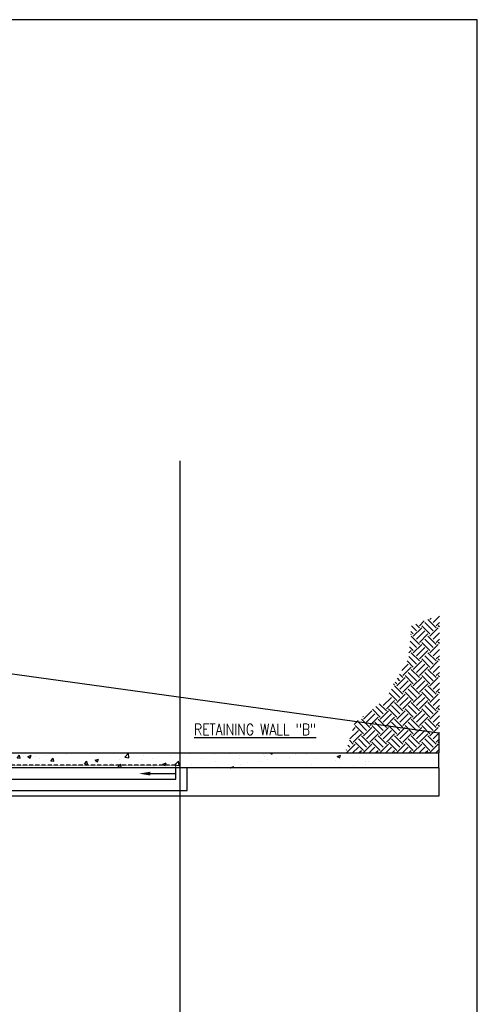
# Model space of a CAD drawing. Header units: inches. Extents: x -9715 to 32893, y -15613 to -1138.
# Tile 53 of 256: x 6086 to 6573, y -8626 to -7579. Entities that reach past the tile are written whole.
import ezdxf

# ---------------------------------------------------------------- set-up
doc = ezdxf.new("R2010")
doc.units = ezdxf.units.IN
doc.header["$MEASUREMENT"] = 0
doc.linetypes.add('HIDDEN', pattern=[0.375, 0.25, -0.125])
doc.layers.get('0').update_dxf_attribs({"color": 252})
doc.layers.get('DEFPOINTS').update_dxf_attribs({"color": 11})
for name, color, linetype in [('S-ANNO-TEXT', 2, 'Continuous'), ('S-FNDN', 7, 'Continuous'), ('S-FNDN-PATT', 8, 'Continuous')]:
    doc.layers.add(name, color=color, linetype=linetype)
doc.styles.add('125', font='romans.shx', dxfattribs={"width": 0.8, "height": 2})

# ---------------------------------------------------------------- blocks, each defined once
blk = doc.blocks.new('*X681')
at = {"color": 0}
for p, q in [((3128.9, 1484.9), (3134, 1490)), ((3143.3, 1479.4), (3134.5, 1488.2)), ((3146.6, 1482.7), (3137.9, 1491.5)), ((3140, 1491.6), (3141.2, 1492.8)), ((3143.3, 1488.2), (3150, 1495)), ((3146.6, 1484.9), (3150, 1488.3)), ((3122.3, 1476.1), (3119.8, 1478.6)), ((3125.6, 1479.4), (3120.4, 1484.7)), ((3122.3, 1473.9), (3131.2, 1482.7)), ((3128.9, 1482.7), (3125.1, 1486.5)), ((3125.6, 1470.6), (3134.5, 1479.4)), ((3140, 1476.1), (3131.2, 1484.9)), ((3140, 1473.9), (3148.8, 1482.7)), ((3143.3, 1470.6), (3150, 1477.3)), ((3150, 1483.7), (3148.8, 1484.9)), ((3125.6, 1461.7), (3118.9, 1468.5)), ((3119.5, 1475.5), (3120.1, 1476.1)), ((3128.9, 1465), (3120.1, 1473.9)), ((3128.9, 1467.2), (3137.8, 1476.1)), ((3140, 1458.4), (3131.2, 1467.2)), ((3143.3, 1461.7), (3134.5, 1470.6)), ((3146.6, 1465), (3137.8, 1473.9)), ((3146.6, 1467.2), (3150, 1470.6)), ((3150, 1466.1), (3148.8, 1467.2)), ((3117.7, 1456), (3120.1, 1458.4)), ((3122.3, 1458.4), (3118.3, 1462.4)), ((3128.9, 1447.4), (3120.1, 1456.2)), ((3122.3, 1456.2), (3131.2, 1465)), ((3125.6, 1452.9), (3134.5, 1461.7)), ((3128.9, 1449.6), (3137.8, 1458.4)), ((3146.6, 1447.4), (3137.8, 1456.2)), ((3140, 1456.2), (3148.8, 1465)), ((3143.3, 1452.9), (3150, 1459.6)), ((3122.3, 1440.7), (3115.7, 1447.4)), ((3125.6, 1444), (3117.4, 1452.3)), ((3122.3, 1438.5), (3131.2, 1447.4)), ((3140, 1440.7), (3131.2, 1449.6)), ((3143.3, 1444), (3134.5, 1452.9)), ((3140, 1438.5), (3148.8, 1447.4)), ((3146.6, 1449.6), (3150, 1453)), ((3150, 1448.4), (3148.8, 1449.6)), ((3109.9, 1437.2), (3116.8, 1444)), ((3111.3, 1431.9), (3120.1, 1440.7)), ((3125.6, 1426.4), (3116.8, 1435.2)), ((3128.9, 1429.7), (3120.1, 1438.5)), ((3125.6, 1435.2), (3134.5, 1444)), ((3128.9, 1431.9), (3137.8, 1440.7)), ((3143.3, 1426.4), (3134.5, 1435.2)), ((3146.6, 1429.7), (3137.8, 1438.5)), ((3143.3, 1435.2), (3150, 1441.9)), ((3146.6, 1431.9), (3150, 1435.3)), ((3104.6, 1423.1), (3102.9, 1424.8)), ((3104.6, 1420.8), (3113.5, 1429.7)), ((3108, 1426.4), (3105.3, 1429)), ((3111.3, 1429.7), (3107.7, 1433.2)), ((3108, 1417.5), (3116.8, 1426.4)), ((3122.3, 1423.1), (3113.5, 1431.9)), ((3122.3, 1420.8), (3131.2, 1429.7)), ((3125.6, 1417.5), (3134.5, 1426.4)), ((3140, 1423.1), (3131.2, 1431.9)), ((3140, 1420.8), (3148.8, 1429.7)), ((3150, 1430.7), (3148.8, 1431.9)), ((3108, 1408.7), (3099.1, 1417.5)), ((3101.4, 1422), (3102.4, 1423.1)), ((3111.3, 1412), (3102.4, 1420.8)), ((3111.3, 1414.2), (3120.1, 1423.1)), ((3122.3, 1405.4), (3113.5, 1414.2)), ((3125.6, 1408.7), (3116.8, 1417.5)), ((3128.9, 1412), (3120.1, 1420.8)), ((3128.9, 1414.2), (3137.8, 1423.1)), ((3140, 1405.4), (3131.2, 1414.2)), ((3143.3, 1408.7), (3134.5, 1417.5)), ((3146.6, 1412), (3137.8, 1420.8)), ((3143.3, 1417.5), (3150, 1424.2)), ((3146.6, 1414.2), (3150, 1417.6)), ((3150, 1413), (3148.8, 1414.2)), ((3090.3, 1399.9), (3099.1, 1408.7)), ((3093.6, 1396.5), (3102.4, 1405.4)), ((3095.8, 1412), (3095.8, 1412)), ((3104.6, 1405.4), (3096.6, 1413.4)), ((3104.6, 1403.2), (3113.5, 1412)), ((3108, 1399.9), (3116.8, 1408.7)), ((3111.3, 1396.5), (3120.1, 1405.4)), ((3122.3, 1403.2), (3131.2, 1412)), ((3125.6, 1399.9), (3134.5, 1408.7)), ((3128.9, 1396.5), (3137.8, 1405.4)), ((3140, 1403.2), (3148.8, 1412)), ((3143.3, 1399.9), (3150, 1406.6)), ((3069.3, 1385.5), (3078.1, 1394.3)), ((3087, 1387.7), (3078.7, 1396)), ((3090.3, 1391), (3082.4, 1398.9)), ((3093.6, 1394.3), (3086.1, 1401.8)), ((3087, 1385.5), (3095.8, 1394.3)), ((3104.6, 1387.7), (3095.8, 1396.5)), ((3108, 1391), (3099.1, 1399.9)), ((3111.3, 1394.3), (3102.4, 1403.2)), ((3104.6, 1385.5), (3113.5, 1394.3)), ((3122.3, 1387.7), (3113.5, 1396.5)), ((3125.6, 1391), (3116.8, 1399.9)), ((3128.9, 1394.3), (3120.1, 1403.2)), ((3122.3, 1385.5), (3131.2, 1394.3)), ((3140, 1387.7), (3131.2, 1396.5)), ((3143.3, 1391), (3134.5, 1399.9)), ((3146.6, 1394.3), (3137.8, 1403.2)), ((3140, 1385.5), (3148.8, 1394.3)), ((3146.6, 1396.5), (3150, 1399.9)), ((3150, 1395.3), (3148.8, 1396.5)), ((3059.2, 1379.9), (3063.5, 1384.1)), ((3075.9, 1376.6), (3067.1, 1385.5)), ((3069.3, 1387.7), (3068.8, 1388.2)), ((3072.6, 1391), (3072.5, 1391.1)), ((3072.6, 1382.2), (3081.4, 1391)), ((3075.9, 1378.9), (3084.8, 1387.7)), ((3093.6, 1376.6), (3084.8, 1385.5)), ((3090.3, 1382.2), (3099.1, 1391)), ((3093.6, 1378.9), (3102.4, 1387.7)), ((3111.3, 1376.6), (3102.4, 1385.5)), ((3108, 1382.2), (3116.8, 1391)), ((3111.3, 1378.9), (3120.1, 1387.7)), ((3128.9, 1376.6), (3120.1, 1385.5)), ((3125.6, 1382.2), (3134.5, 1391)), ((3128.9, 1378.9), (3137.8, 1387.7)), ((3146.6, 1376.6), (3137.8, 1385.5)), ((3143.3, 1382.2), (3150, 1388.9)), ((3054.9, 1364.5), (3063.8, 1373.3)), ((3057.4, 1373.6), (3060.4, 1376.6)), ((3069.3, 1370), (3060.4, 1378.9)), ((3072.6, 1373.3), (3063.8, 1382.2)), ((3069.3, 1367.8), (3078.1, 1376.6)), ((3072.6, 1364.5), (3081.4, 1373.3)), ((3087, 1370), (3078.1, 1378.9)), ((3090.3, 1373.3), (3081.4, 1382.2)), ((3087, 1367.8), (3095.8, 1376.6)), ((3090.3, 1364.5), (3099.1, 1373.3)), ((3104.6, 1370), (3095.8, 1378.9)), ((3108, 1373.3), (3099.1, 1382.2)), ((3104.6, 1367.8), (3113.5, 1376.6)), ((3108, 1364.5), (3116.8, 1373.3)), ((3122.3, 1370), (3113.5, 1378.9)), ((3125.6, 1373.3), (3116.8, 1382.2)), ((3122.3, 1367.8), (3131.2, 1376.6)), ((3125.6, 1364.5), (3134.5, 1373.3)), ((3140, 1370), (3131.2, 1378.9)), ((3143.3, 1373.3), (3134.5, 1382.2)), ((3140, 1367.8), (3148.8, 1376.6)), ((3146.6, 1378.9), (3150, 1382.3)), ((3150, 1377.7), (3148.8, 1378.9)), ((3058.2, 1359), (3054.2, 1363)), ((3058.2, 1361.2), (3067.1, 1370)), ((3072.6, 1355.7), (3063.8, 1364.5)), ((3075.9, 1359), (3067.1, 1367.8)), ((3075.9, 1361.2), (3084.8, 1370)), ((3090.3, 1355.7), (3081.4, 1364.5)), ((3093.6, 1359), (3084.8, 1367.8)), ((3093.6, 1361.2), (3102.4, 1370)), ((3108, 1355.7), (3099.1, 1364.5)), ((3111.3, 1359), (3102.4, 1367.8)), ((3111.3, 1361.2), (3120.1, 1370)), ((3125.6, 1355.7), (3116.8, 1364.5)), ((3128.9, 1359), (3120.1, 1367.8)), ((3128.9, 1361.2), (3137.8, 1370)), ((3143.3, 1355.7), (3134.5, 1364.5)), ((3146.6, 1359), (3137.8, 1367.8)), ((3143.3, 1364.5), (3150, 1371.2)), ((3146.6, 1361.2), (3150, 1364.6)), ((3051.6, 1352.3), (3051.1, 1352.8)), ((3051.6, 1350.1), (3060.4, 1359)), ((3054.9, 1355.7), (3052.7, 1357.9)), ((3057.7, 1349.6), (3063.8, 1355.7)), ((3069.3, 1352.3), (3060.4, 1361.2)), ((3064.3, 1349.6), (3067.1, 1352.3)), ((3069.3, 1350.1), (3078.1, 1359)), ((3075.4, 1349.6), (3081.4, 1355.7)), ((3087, 1352.3), (3078.1, 1361.2)), ((3082, 1349.6), (3084.8, 1352.3)), ((3087, 1350.1), (3095.8, 1359)), ((3093, 1349.6), (3099.1, 1355.7)), ((3104.6, 1352.3), (3095.8, 1361.2)), ((3099.7, 1349.6), (3102.4, 1352.3)), ((3104.6, 1350.1), (3113.5, 1359)), ((3110.7, 1349.6), (3116.8, 1355.7)), ((3122.3, 1352.3), (3113.5, 1361.2)), ((3117.4, 1349.6), (3120.1, 1352.3)), ((3122.3, 1350.1), (3131.2, 1359)), ((3128.4, 1349.6), (3134.5, 1355.7)), ((3140, 1352.3), (3131.2, 1361.2)), ((3135, 1349.6), (3137.8, 1352.3)), ((3140, 1350.1), (3148.8, 1359)), ((3146.1, 1349.6), (3150, 1353.5)), ((3150, 1360), (3148.8, 1361.2)), ((3067.6, 1349.6), (3067.1, 1350.1)), ((3085.3, 1349.6), (3084.8, 1350.1)), ((3103, 1349.6), (3102.4, 1350.1)), ((3120.7, 1349.6), (3120.1, 1350.1)), ((3138.3, 1349.6), (3137.8, 1350.1))]:
    blk.add_line(p, q, dxfattribs=at)
blk = doc.blocks.new('*X685')
at = {"color": 0}
for p, q in [((2668.3, 1388.9), (2668.3, 1388.9)), ((2669.4, 1386.5), (2673.3, 1390.6)), ((2669.4, 1386.5), (2673.9, 1385.8)), ((2673.9, 1385.8), (2673.3, 1390.6)), ((2677.4, 1391.2), (2677.4, 1391.2)), ((2695, 1387.8), (2695, 1387.8)), ((2701.5, 1390.1), (2705, 1391.4)), ((2701.5, 1390.1), (2704, 1388.4)), ((2704, 1388.4), (2705, 1391.4)), ((2660.7, 1374.4), (2663, 1375.3)), ((2660.7, 1373.1), (2660.8, 1373.1)), ((2660.8, 1373.1), (2662, 1372.2)), ((2662, 1372.2), (2662.3, 1373.1)), ((2662.3, 1373.1), (2663, 1375.3)), ((2670.6, 1376.7), (2670.6, 1376.7)), ((2676.8, 1374.5), (2676.8, 1374.5)), ((2678.8, 1382.2), (2678.8, 1382.2)), ((2691.2, 1379.7), (2691.2, 1379.7)), ((2699.8, 1381.7), (2699.8, 1381.7)), ((2702.8, 1378.3), (2702.8, 1378.3)), ((2703.7, 1381.3), (2703.7, 1381.3)), ((2705.5, 1381.1), (2705.5, 1381.1)), ((2685, 1362.4), (2685, 1362.4)), ((2690.6, 1361.6), (2690.6, 1361.6)), ((2702.2, 1361.6), (2702.2, 1361.6)), ((2676.2, 1357.9), (2676.2, 1357.9)), ((2678, 1359.9), (2678, 1359.9)), ((2678.3, 1356.8), (2680.7, 1359.7)), ((2678.3, 1356.8), (2681.3, 1356.5)), ((2681.3, 1356.5), (2680.7, 1359.7)), ((2689.3, 1353.8), (2692.8, 1355.1)), ((2689.3, 1353.8), (2691.8, 1352.1)), ((2691.8, 1352.1), (2692.8, 1355.1)), ((2697.7, 1351.9), (2697.7, 1351.9)), ((2668.6, 1346.9), (2668.6, 1346.9)), ((2675.6, 1341.2), (2675.6, 1341.2)), ((2677.4, 1341.9), (2677.4, 1341.9)), ((2696.3, 1344.4), (2696.3, 1344.4)), ((2701.6, 1345), (2701.6, 1345)), ((2664.9, 1340.2), (2664.9, 1340.2)), ((2675.3, 1336.8), (2675.3, 1336.8)), ((2679.9, 1333.6), (2679.9, 1333.6)), ((2679.9, 1333.6), (2679.9, 1333.6)), ((2680.6, 1335.9), (2680.6, 1335.9)), ((2702, 1335.7), (2702, 1335.7)), ((2751.9, 1335.1), (2751.9, 1335.1)), ((2879.8, 1336.1), (2879.8, 1336.1)), ((2890.7, 1334), (2890.7, 1334)), ((2903.2, 1335.6), (2903.2, 1335.6)), ((2929.4, 1334.8), (2930.8, 1336.6)), ((2929.4, 1334.8), (2932.3, 1334.6)), ((2932.3, 1334.6), (2932, 1336.6)), ((2960, 1333.6), (2960, 1333.6)), ((2966.8, 1333.6), (2967.6, 1334.6)), ((2967.8, 1333.6), (2967.6, 1334.6)), ((2978.5, 1336.6), (2979.2, 1336.1)), ((2979.2, 1336.1), (2979.4, 1336.6))]:
    blk.add_line(p, q, dxfattribs=at)
blk = doc.blocks.new('*X686')
at = {"color": 0}
for p, q in [((2698.5, 1433.1), (2698.5, 1433.1)), ((2699.1, 1434.7), (2699.1, 1434.7)), ((2700.3, 1428.9), (2702.7, 1431.7)), ((2700.3, 1428.9), (2703.3, 1428.6)), ((2703.3, 1428.6), (2702.7, 1431.7)), ((2704.6, 1428.2), (2704.6, 1428.2)), ((2714.7, 1425.6), (2716.2, 1424.6)), ((2716.2, 1424.6), (2716.5, 1425.6)), ((2737.9, 1425.6), (2739.2, 1425.5)), ((2739.2, 1425.5), (2739.1, 1425.6)), ((2717.5, 1419.1), (2717.5, 1419.1)), ((2727, 1420.2), (2727, 1420.2)), ((2730, 1420.8), (2730, 1420.8)), ((2735.8, 1403.5), (2735.8, 1403.5)), ((2739, 1409.2), (2739, 1409.2)), ((2732.7, 1370.4), (2734.8, 1371.3)), ((2732.7, 1369), (2733.8, 1368.2)), ((2733.8, 1368.2), (2734.8, 1371.3)), ((2738.4, 1360.1), (2738.4, 1360.1)), ((2738.9, 1345.9), (2738.9, 1345.9)), ((2740.4, 1350.2), (2740.4, 1350.2)), ((2761.5, 1349.6), (2763.7, 1348.1)), ((2763.7, 1348.1), (2764.2, 1349.6)), ((2785.9, 1347.4), (2787.8, 1349.6)), ((2785.9, 1347.4), (2788.9, 1347.1)), ((2788.9, 1347.1), (2788.4, 1349.6)), ((2803.5, 1342.3), (2803.5, 1342.3)), ((2809.3, 1341.2), (2809.3, 1341.2)), ((2821.8, 1344.2), (2824.2, 1347.1)), ((2821.8, 1344.2), (2824.8, 1344)), ((2824.8, 1344), (2824.2, 1347.1)), ((2828.8, 1345.5), (2828.8, 1345.5)), ((2833, 1345.8), (2836.5, 1347.1)), ((2833, 1345.8), (2835.5, 1344.1)), ((2835.5, 1344.1), (2836.6, 1347.1)), ((2840.8, 1345.4), (2840.8, 1345.4)), ((2845.4, 1343.4), (2845.4, 1343.4)), ((2853.3, 1347.1), (2853.3, 1347.1)), ((2854.8, 1349.3), (2854.8, 1349.3)), ((2857.6, 1341.1), (2860, 1344)), ((2857.6, 1341.1), (2860.6, 1340.8)), ((2860.6, 1340.8), (2860, 1344)), ((2872.3, 1349.5), (2872.3, 1349.5)), ((2874.6, 1348.4), (2874.6, 1348.4)), ((2893.5, 1338), (2895.9, 1340.8)), ((2896.5, 1337.7), (2895.9, 1340.8)), ((2904.9, 1341.8), (2908.4, 1343.1)), ((2904.9, 1341.8), (2907.4, 1340.1)), ((2907.4, 1340.1), (2908.4, 1343.1)), ((2931.1, 1343.1), (2931.1, 1343.1)), ((2936.2, 1345.1), (2940.1, 1349.2)), ((2936.2, 1345.1), (2940.7, 1344.4)), ((2940.7, 1344.4), (2940.1, 1349.2)), ((2953.7, 1342.3), (2953.7, 1342.3)), ((2956.7, 1346.6), (2956.7, 1346.6)), ((2966.3, 1343.9), (2966.3, 1343.9)), ((2985.2, 1346.4), (2985.2, 1346.4)), ((2989.6, 1336.9), (2993.5, 1340.9)), ((2994, 1336.2), (2993.5, 1340.9)), ((3005.3, 1348.8), (3005.3, 1348.8)), ((3018.3, 1343.6), (3018.3, 1343.6)), ((3032, 1347.7), (3032, 1347.7)), ((3047.5, 1348.6), (3047.5, 1348.6)), ((3058.3, 1343.6), (3058.3, 1343.6)), ((3058.7, 1346.6), (3058.7, 1346.6)), ((3079.2, 1340.8), (3079.2, 1340.8)), ((3084.2, 1347.4), (3084.2, 1347.4)), ((3085.4, 1345.4), (3085.4, 1345.4)), ((3088.6, 1342.7), (3088.6, 1342.7)), ((3091.1, 1349.6), (3093.1, 1348.2)), ((3093.1, 1348.2), (3093.6, 1349.6)), ((3098.1, 1343.3), (3098.1, 1343.3)), ((3112.1, 1344.3), (3112.1, 1344.3)), ((3117.8, 1347.7), (3117.8, 1347.7)), ((3129.7, 1347.5), (3129.7, 1347.5)), ((3138.8, 1343.2), (3138.8, 1343.2)), ((3142.2, 1349.1), (3142.2, 1349.1)), ((3160.5, 1341.2), (3160.5, 1341.2)), ((3162.5, 1345.9), (3166, 1347.2)), ((3162.5, 1345.9), (3165, 1344.2)), ((3165, 1344.2), (3166, 1347.2)), ((3165.5, 1342.1), (3165.5, 1342.1)), ((3186.2, 1344.7), (3186.2, 1344.7)), ((3192.2, 1340.9), (3192.2, 1340.9)), ((2777.8, 1337.1), (2777.8, 1337.1)), ((2777.9, 1338.8), (2777.9, 1338.8)), ((2790.3, 1338.8), (2790.3, 1338.8)), ((2816.3, 1338.4), (2816.3, 1338.4)), ((2893.5, 1338), (2896.5, 1337.7)), ((2905.1, 1339.3), (2905.1, 1339.3)), ((2922.2, 1338.1), (2922.2, 1338.1)), ((2930.8, 1336.6), (2931.8, 1337.7)), ((2932, 1336.6), (2931.8, 1337.7)), ((2976.8, 1337.8), (2980.3, 1339.1)), ((2976.8, 1337.8), (2978.5, 1336.6)), ((2979.4, 1336.6), (2980.3, 1339.1)), ((2989.2, 1338.6), (2989.2, 1338.6)), ((2989.6, 1336.9), (2994, 1336.2)), ((3007.3, 1336.9), (3007.3, 1336.9)), ((3033, 1340.4), (3033, 1340.4)), ((3035.1, 1335), (3035.1, 1335)), ((3048.6, 1333.8), (3052.1, 1335.1)), ((3048.6, 1333.8), (3048.9, 1333.6)), ((3051.6, 1333.6), (3052.1, 1335.1)), ((3059.5, 1337.7), (3059.5, 1337.7)), ((3066.6, 1339.2), (3066.6, 1339.2)), ((3109.3, 1334.3), (3109.3, 1334.3)), ((3134.6, 1337.5), (3134.6, 1337.5)), ((3166, 1335.2), (3166, 1335.2)), ((3179.6, 1336), (3179.6, 1336)), ((3192.1, 1337.7), (3192.1, 1337.7)), ((3195.2, 1340.2), (3195.2, 1340.2))]:
    blk.add_line(p, q, dxfattribs=at)

msp = doc.modelspace()

# ---------------------------------------------------------------- linework, layer by layer
at = {"layer": 'DEFPOINTS'}
msp.add_line((6256.96656, -9562.69615), (6256.96656, -8048.06806), dxfattribs=at)
msp.add_lwpolyline([(3447.57573, -9546.81484), (6573.42378, -9546.81484), (6573.42378, -7578.81484), (3447.57573, -7578.81484)], close=True, dxfattribs=at)
at = {"layer": 'S-FNDN', "color": 2}
for p, q in [((5994.60844, -8263.1864), (6532.60844, -8337.54847)), ((6532.60844, -8337.54847), (6532.60844, -8358.7539)), ((6532.60844, -8374.7539), (6532.60844, -8404.7539)), ((6532.60844, -8404.7539), (5994.60844, -8404.7539))]:
    msp.add_line(p, q, dxfattribs=at)
at = {"layer": 'S-FNDN', "color": 3}
for p, q in [((6532.60844, -8374.7539), (5922.60844, -8374.7539)), ((6264.60844, -8398.7539), (6264.60844, -8374.7539)), ((5994.60844, -8398.7539), (6264.60844, -8398.7539))]:
    msp.add_line(p, q, dxfattribs=at)
for points in [[(6002.60844, -8358.7539), (6532.60844, -8358.7539)], [(6532.60844, -8374.7539), (6532.60844, -8358.7539)], [(5610.60844, -8386.7539), (6252.60844, -8386.7539), (6252.60844, -8374.7539)]]:
    msp.add_lwpolyline(points, dxfattribs=at)
at = {"layer": 'S-FNDN', "color": 2, "linetype": 'HIDDEN'}
msp.add_lwpolyline([(6252.60844, -8374.7539), (6252.60844, -8371.7539), (5931.60844, -8371.7539), (5931.60844, -8374.7539)], dxfattribs=at)
at = {"layer": 'S-FNDN', "color": 2}
msp.add_lwpolyline([(6225.47155, -8380.7539), (6252.60844, -8380.7539)], dxfattribs=at)
msp.add_solid([(6225.47155, -8382.7539), (6225.47155, -8378.7539), (6213.47155, -8380.7539)], dxfattribs=at)

# ---------------------------------------------------------------- block references
at = {"layer": 'S-FNDN-PATT'}
msp.add_blockref('*X681', (3383.00331, -9708.34107), dxfattribs=at)
at = {"layer": 'S-FNDN-PATT', "color": 1}
for name in ['*X686', '*X685']:
    msp.add_blockref(name, (3261.91403, -9708.34107), dxfattribs=at)

# ---------------------------------------------------------------- texts
at = {"layer": 'S-ANNO-TEXT', "insert": (6271.93026, -8333.88131), "char_height": 12, "width": 148.6841093, "attachment_point": 4, "style": '125'}
msp.add_mtext('{\\LRETAINING WALL "B"}', dxfattribs=at)

doc.saveas('drawing.dxf')
